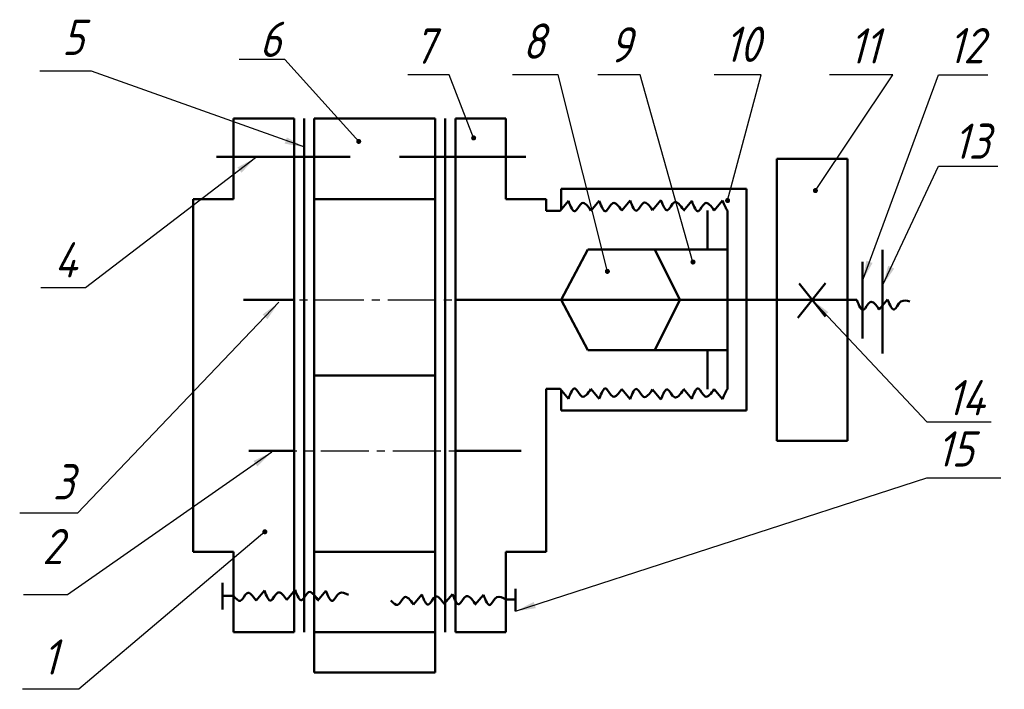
# Model space of a CAD drawing. Header units: millimetres. Extents: x 101.7 to 199.4, y 18.5 to 85.
import ezdxf

# ---------------------------------------------------------------- set-up
doc = ezdxf.new("R2010")
doc.units = ezdxf.units.MM
doc.header["$LTSCALE"] = 0.5
doc.linetypes.add('CENTER2', pattern=[28.575, 19.05, -3.175, 3.175, -3.175])
doc.layers.add('点画线层', color=3, linetype='CENTER2', lineweight=25)
doc.layers.add('粗实线层', color=1, linetype='Continuous', lineweight=50)
doc.layers.add('细实线层', color=7, linetype='Continuous')
doc.styles.add('工程字体（斜）', font='gbeitc.shx', dxfattribs={"bigfont": 'gbcbig.shx'})
doc.styles.add('工程斜体', font='gbeitc.shx', dxfattribs={"bigfont": 'gbcbig.shx'})
doc.dimstyles.new('小箭头', dxfattribs={"dimtxt": 3.5, "dimasz": 2, "dimexe": 2.5, "dimexo": 0, "dimgap": 1, "dimtad": 1, "dimdsep": 46, "dimtxsty": '工程字体（斜）', "dimcen": 0, "dimadec": 0, "dimazin": 0, "dimtfac": 1, "dimtmove": 0, "dimatfit": 3, "dimfxl": 0, "dimarcsym": 0})

# ---------------------------------------------------------------- blocks, each defined once
blk = doc.blocks.new('zx')
at = {"layer": '点画线层', "color": 7, "ltscale": 0.5}
for p, q in [((-5.002, -18), (31.387, -18)), ((-4.493, -33), (22.519, -33))]:
    blk.add_line(p, q, dxfattribs=at)
at = {"layer": '粗实线层', "color": 7, "ltscale": 0.5}
for p, q in [((-6, 0), (0, 0)), ((2, 0), (14, 0)), ((14, 0), (14, -55)), ((15, 0), (15, -51)), ((21, 0), (21, -8)), ((-6, 0), (-6, -8)), ((0, 0), (0, -51)), ((1, 0), (1, -51)), ((2, 0), (2, -55)), ((16, 0), (21, 0)), ((16, 0), (16, -51)), ((-7.704, -3.802), (5.576, -3.802)), ((10.442, -3.802), (22.98, -3.802)), ((47.874, -4), (54.874, -4)), ((47.874, -4), (47.874, -32)), ((54.874, -4), (54.874, -32)), ((26.497, -7), (44.874, -7)), ((26.497, -7), (26.497, -9.048)), ((44.874, -7), (44.874, -29)), ((-10, -8), (-6, -8)), ((-10, -8), (-10, -43)), ((2, -8), (14, -8)), ((21, -8), (25, -8)), ((25, -8), (25, -9.177)), ((26.389, -9.177), (27.218, -8.188)), ((29.444, -9.177), (30.273, -8.188)), ((32.499, -9.134), (33.328, -8.146)), ((35.554, -9.091), (36.383, -8.103)), ((38.609, -9.177), (39.438, -8.188)), ((41.664, -9.134), (42.493, -8.146)), ((25, -9.177), (26.389, -9.177)), ((41, -9.123), (41, -13)), ((43, -9.123), (43, -26.877)), ((26.497, -18), (29.143, -13)), ((29.143, -13), (43, -13)), ((35.791, -13), (38.262, -18)), ((58.374, -13.049), (58.374, -23.325)), ((56.374, -14.227), (56.374, -21.826)), ((52.707, -16.346), (49.952, -19.784)), ((52.7, -19.656), (50.097, -16.387)), ((0, -18), (-5.002, -18)), ((16, -18), (55.802, -18)), ((29.143, -23), (26.497, -18)), ((38.262, -18), (35.791, -23)), ((58.029, -18.946), (58.857, -17.957)), ((29.143, -23), (43, -23)), ((41, -23), (41, -26.877)), ((2, -25.5), (14, -25.5)), ((25, -26.823), (25, -43)), ((25, -26.823), (26.389, -26.823)), ((26.389, -26.823), (27.218, -27.812)), ((26.497, -26.952), (26.497, -29)), ((29.444, -26.823), (30.273, -27.812)), ((32.499, -26.866), (33.328, -27.854)), ((35.554, -26.909), (36.383, -27.897)), ((38.609, -26.823), (39.438, -27.812)), ((41.664, -26.866), (42.493, -27.854)), ((26.497, -29), (44.874, -29)), ((47.874, -32), (54.874, -32)), ((0, -33), (-4.493, -33)), ((16, -33), (22.519, -33)), ((-10, -43), (-6, -43)), ((-6, -43), (-6, -51)), ((2, -43), (14, -43)), ((21, -43), (25, -43)), ((21, -43), (21, -51)), ((-7.097, -46.078), (-7.097, -48.725)), ((-3.773, -47.827), (-2.945, -46.838)), ((-0.718, -47.784), (0.11, -46.795)), ((21.971, -48.911), (21.971, -46.681)), ((-6, -47.378), (-7.097, -47.378)), ((2.337, -47.869), (3.165, -46.881)), ((11.835, -48.23), (12.663, -47.242)), ((14.89, -48.188), (15.718, -47.199)), ((17.945, -48.273), (18.773, -47.285)), ((21, -47.75), (21.971, -47.75)), ((-6, -51), (0, -51)), ((2, -51), (14, -51)), ((16, -51), (21, -51)), ((2, -55), (14, -55))]:
    blk.add_line(p, q, dxfattribs=at)
for points in [[(27.218, -8.188), (27.886, -9.19), (28.554, -8.411), (29.444, -9.134)], [(30.273, -8.188), (30.941, -9.19), (31.609, -8.411), (32.499, -9.134)], [(33.328, -8.146), (33.996, -9.147), (34.664, -8.369), (35.554, -9.091)], [(36.383, -8.103), (37.051, -9.104), (37.719, -8.326), (38.609, -9.049)], [(39.438, -8.188), (40.106, -9.19), (40.774, -8.411), (41.664, -9.134)], [(55.802, -18), (56.47, -19.001), (57.138, -18.223), (58.029, -18.946)], [(58.857, -17.957), (59.525, -18.958), (60.193, -18.18), (61.084, -18.172)], [(27.218, -27.812), (27.886, -26.81), (28.554, -27.589), (29.444, -26.866)], [(30.273, -27.812), (30.941, -26.81), (31.609, -27.589), (32.499, -26.866)], [(33.328, -27.854), (33.996, -26.853), (34.664, -27.631), (35.554, -26.909)], [(36.383, -27.897), (37.051, -26.896), (37.719, -27.674), (38.609, -26.951)], [(39.438, -27.812), (40.106, -26.81), (40.774, -27.589), (41.664, -26.866)], [(-2.945, -46.838), (-2.277, -47.839), (-1.609, -47.061), (-0.718, -47.784)], [(0.11, -46.795), (0.778, -47.797), (1.446, -47.018), (2.337, -47.741)], [(-6, -47.378), (-5.332, -47.882), (-4.664, -47.104), (-3.773, -47.827)], [(3.165, -46.881), (3.833, -47.882), (4.501, -47.104), (5.392, -47.285)], [(9.608, -47.843), (10.276, -48.286), (10.944, -47.508), (11.835, -48.23)], [(12.663, -47.242), (13.331, -48.243), (13.999, -47.465), (14.89, -48.188)], [(15.718, -47.199), (16.386, -48.2), (17.054, -47.422), (17.945, -48.145)], [(18.773, -47.285), (19.441, -48.286), (20.109, -47.508), (21, -47.75)]]:
    blk.add_spline(points, degree=3, dxfattribs=at)
for points in [[(42.493, -8.146), (42.658, -8.572), (42.824, -8.998), (43, -9.123)], [(42.493, -27.854), (42.658, -27.428), (42.824, -27.002), (43, -26.877)]]:
    blk.add_open_spline(points, degree=3, dxfattribs=at)
at = {"layer": '细实线层', "color": 7, "ltscale": 0.5}
for p, q in [((-0.916, 5.85), (-5.453, 5.85)), ((6.412, -2.283), (-0.916, 5.85)), ((-20.075, 4.688), (-25.215, 4.688)), ((15.369, 4.339), (11.297, 4.339)), ((17.812, -1.935), (15.369, 4.339)), ((26.187, 4.339), (21.65, 4.339)), ((31.072, -15.18), (26.187, 4.339)), ((34.329, 4.339), (30.142, 4.339)), ((39.564, -14.251), (34.329, 4.339)), ((46.311, 4.339), (41.658, 4.339)), ((43, -8.146), (46.311, 4.339)), ((51.701, -7.161), (59.379, 4.339)), ((59.379, 4.339), (53.097, 4.339)), ((-20.684, -16.807), (-25.126, -16.807)), ((-21.467, -39.16), (-27.209, -39.16)), ((-2.895, -41.019), (-21.336, -56.657)), ((-22.467, -47.293), (-26.847, -47.293)), ((-21.336, -56.657), (-26.945, -56.657))]:
    blk.add_line(p, q, dxfattribs=at)
at = {"layer": '细实线层', "color": 7, "ltscale": 0.5, "const_width": 0.25}
for points in [[(17.687, -1.935, 1), (17.937, -1.935, 1)], [(6.287, -2.283, 1), (6.537, -2.283, 1)], [(51.576, -7.161, 1), (51.826, -7.161, 1)], [(42.875, -8.146, 1), (43.125, -8.146, 1)], [(39.439, -14.251, 1), (39.689, -14.251, 1)], [(30.947, -15.18, 1), (31.197, -15.18, 1)], [(-3.02, -41.019, 1), (-2.77, -41.019, 1)]]:
    blk.add_lwpolyline(points, format="xyb", close=True, dxfattribs=at)
at = {"layer": '细实线层', "color": 7, "ltscale": 0.5, "style": '工程斜体'}
for s, p in [('5', (-22.998, 6.302)), ('6', (-3.433, 6.102)), ('7', (11.885, 5.427)), ('8', (22.657, 5.92)), ('9', (31.281, 5.559)), ('10', (42.7, 5.609)), ('11', (55.078, 5.442)), ('12', (64.893, 5.476)), ('13', (65.405, -4.013)), ('4', (-23.775, -15.782)), ('14', (64.745, -29.465)), ('15', (63.736, -34.548)), ('3', (-23.92, -37.817)), ('2', (-24.966, -44.235)), ('1', (-24.943, -55.203))]:
    blk.add_text(s, height=3.5, dxfattribs=at).set_placement(p)
at = {"layer": '细实线层', "color": 7, "ltscale": 0.5}
for points in [[(1.061, -2.864), (-20.075, 4.688)], [(56.374, -16.107), (63.915, 4.339), (68.801, 4.339)], [(-3.824, -3.91), (-20.684, -16.807)], [(58.374, -16.572), (63.915, -4.721), (69.801, -4.721)], [(-1.499, -18.246), (-21.467, -39.16)], [(51.381, -18), (62.751, -30.097), (69.149, -30.097)], [(-2.197, -33.118), (-22.467, -47.293)], [(21.971, -48.911), (62.751, -35.674), (70.08, -35.674)]]:
    blk.add_leader(points, dimstyle='小箭头', override={"dimfxl": 2.5}, dxfattribs=at)

msp = doc.modelspace()

# ---------------------------------------------------------------- block references
at = {"layer": '细实线层', "color": 7}
msp.add_blockref('zx', (128.938, 75.198), dxfattribs=at)

doc.saveas('drawing.dxf')
